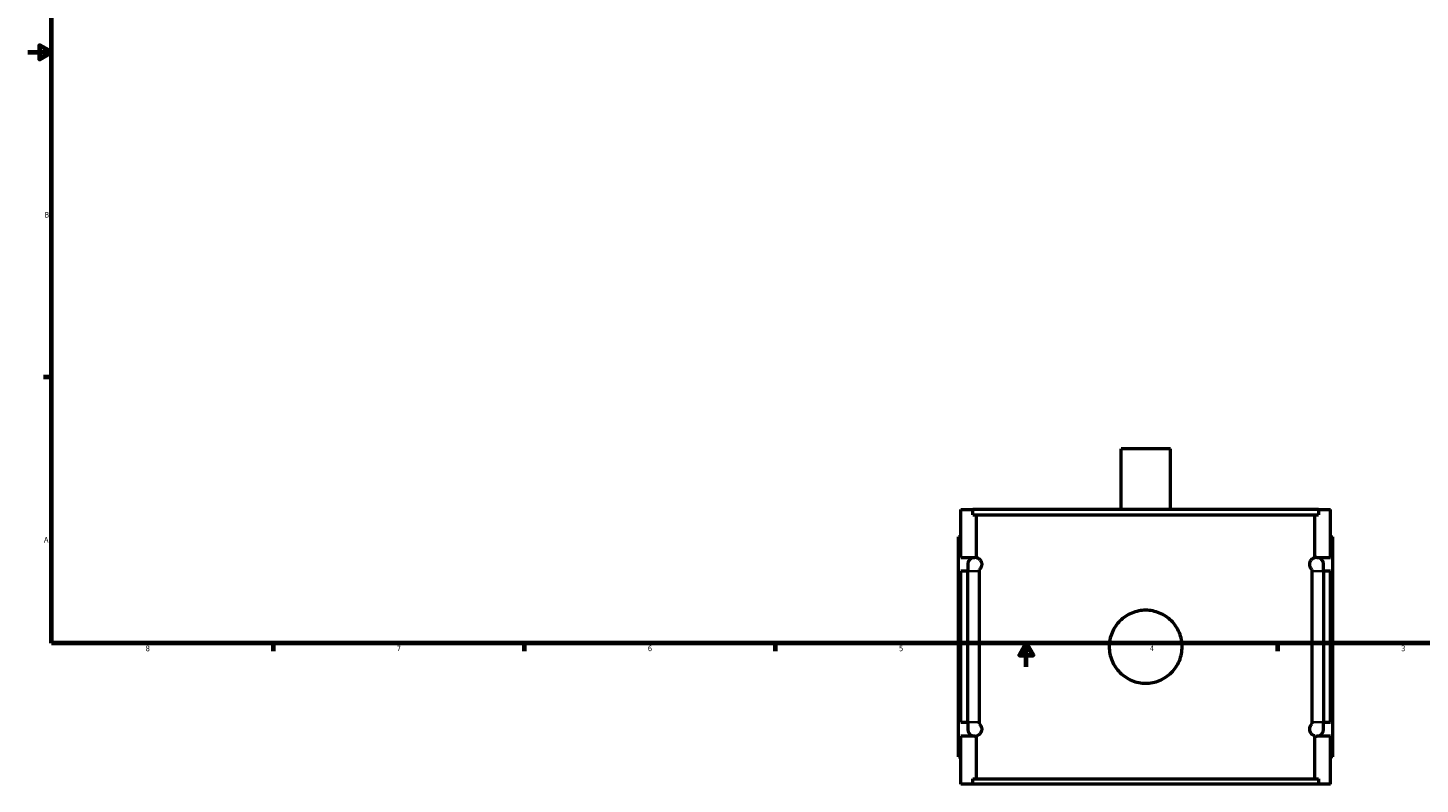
# Model space of a CAD drawing. Header units: inches. Extents: x -0.9 to 48.3, y -1.4 to 47.7.
# Tile 1 of 8: x 0.1 to 23.7, y -1.4 to 11.4. Entities that reach past the tile are written whole.
import ezdxf

# ---------------------------------------------------------------- set-up
doc = ezdxf.new("R2010")
doc.units = ezdxf.units.IN
doc.header["$MEASUREMENT"] = 0
for name, color, linetype, lineweight in [('Border (ANSI)', 7, 'Continuous', 70), ('Visible (ANSI)', 7, 'Continuous', 50), ('Visible Narrow (ANSI)', 7, 'Continuous', 35)]:
    doc.layers.add(name, color=color, linetype=linetype, lineweight=lineweight)
doc.styles.add('Note Text (ANSI)', font='tahoma.ttf')

# ---------------------------------------------------------------- blocks, each defined once
blk = doc.blocks.new('Borders Default Border')
at = {"layer": 'Border (ANSI)'}
for p, q in [((0.5, 5.5), (0.366, 5.5)), ((4.25, 1), (4.25, 0.866)), ((8.5, 1), (8.5, 0.866)), ((12.75, 1), (12.75, 0.866)), ((21.25, 1), (21.25, 0.866))]:
    blk.add_line(p, q, dxfattribs=at)
at = {"layer": 'Border (ANSI)', "flags": 128}
for points in [[(0.5, 1), (0.5, 21), (33.5, 21), (33.5, 1), (0.5, 1)], [(0.1, 11), (0.5, 11), (0.3, 11.115), (0.3, 10.885), (0.5, 11)], [(17, 0.6), (17, 1), (16.885, 0.8), (17.115, 0.8), (17, 1)]]:
    blk.add_lwpolyline(points, dxfattribs=at)
at = {"layer": 'Border (ANSI)', "color": 5, "true_color": 0x0000ff, "char_height": 0.0945, "attachment_point": 7, "style": 'Note Text (ANSI)'}
for s, insert in [('B', (0.384, 8.203)), ('A', (0.373, 2.703)), ('8', (2.094, 0.863)), ('7', (6.346, 0.866)), ('6', (10.595, 0.864)), ('5', (14.847, 0.864)), ('4', (19.092, 0.866)), ('3', (23.346, 0.864))]:
    blk.add_mtext(s, dxfattribs=dict(at, insert=insert))

msp = doc.modelspace()

# ---------------------------------------------------------------- linework, layer by layer
at = {"layer": 'Visible (ANSI)'}
for p, q in [((19.439, 4.29), (18.605, 4.29)), ((18.605, 3.265), (18.605, 4.29)), ((19.439, 3.265), (19.439, 4.29)), ((15.892, 2.453), (15.892, 3.265)), ((15.892, 3.265), (16.097, 3.265)), ((21.947, 3.265), (16.097, 3.265)), ((16.097, 3.172), (16.097, 3.265)), ((16.097, 3.172), (21.947, 3.172)), ((16.156, 2.45), (16.156, 3.172)), ((21.887, 2.45), (21.887, 3.172)), ((21.947, 3.265), (22.152, 3.265)), ((21.947, 3.265), (21.947, 3.172)), ((22.152, 2.453), (22.152, 3.265)), ((15.892, 2.8), (15.852, 2.8)), ((15.852, -0.92), (15.852, 2.8)), ((22.152, 2.8), (22.191, 2.8)), ((22.191, -0.92), (22.191, 2.8)), ((15.892, 2.453), (16.128, 2.453)), ((21.916, 2.453), (22.152, 2.453)), ((15.892, -0.337), (15.892, 2.217)), ((16.01, 2.217), (15.892, 2.217)), ((16.01, 2.335), (16.01, 2.217)), ((16.01, -0.337), (16.01, 2.217)), ((16.205, 2.217), (16.205, -0.337)), ((21.839, -0.337), (21.839, 2.217)), ((22.034, 2.217), (22.034, 2.335)), ((22.034, 2.217), (22.034, -0.337)), ((22.152, 2.217), (22.034, 2.217)), ((22.152, -0.337), (22.152, 2.217)), ((15.892, -0.337), (16.01, -0.337)), ((16.01, -0.337), (16.01, -0.455)), ((22.034, -0.455), (22.034, -0.337)), ((22.034, -0.337), (22.152, -0.337)), ((15.892, -1.385), (15.892, -0.573)), ((16.128, -0.573), (15.892, -0.573)), ((16.156, -1.292), (16.156, -0.569)), ((21.887, -1.292), (21.887, -0.569)), ((22.152, -0.573), (21.916, -0.573)), ((22.152, -1.385), (22.152, -0.573)), ((15.852, -0.92), (15.892, -0.92)), ((22.191, -0.92), (22.152, -0.92)), ((16.097, -1.385), (15.892, -1.385)), ((16.097, -1.292), (21.947, -1.292)), ((16.097, -1.385), (16.097, -1.292)), ((21.947, -1.385), (16.097, -1.385)), ((21.947, -1.292), (21.947, -1.385)), ((22.152, -1.385), (21.947, -1.385))]:
    msp.add_line(p, q, dxfattribs=at)
for centre, start, end in [((16.128, 2.335), 90, 180), ((16.128, 2.335), 76.0876, 90), ((21.916, 2.335), 90, 103.9124), ((21.916, 2.335), 0, 90), ((16.128, -0.455), 180, 270), ((21.916, -0.455), 270, 0), ((16.128, -0.455), 270, 283.9124), ((21.916, -0.455), 256.0876, 270)]:
    msp.add_arc(centre, 0.118, start, end, dxfattribs=at)
for points, knots in [([(16.156, 2.45), (16.16, 2.449), (16.165, 2.448), (16.18, 2.442), (16.191, 2.436), (16.209, 2.421), (16.216, 2.415), (16.228, 2.399), (16.234, 2.389), (16.241, 2.37), (16.243, 2.364), (16.245, 2.354), (16.245, 2.35), (16.246, 2.343), (16.246, 2.339), (16.246, 2.332), (16.246, 2.328), (16.245, 2.32), (16.245, 2.317), (16.243, 2.307), (16.241, 2.301), (16.234, 2.282), (16.228, 2.272), (16.216, 2.256), (16.21, 2.25), (16.205, 2.245)], [0.945072, 0.945072, 0.945072, 0.945072, 1.091079, 1.091079, 1.454772, 1.454772, 1.621113, 1.621113, 1.787455, 1.787455, 1.844848, 1.844848, 1.873544, 1.873544, 1.902241, 1.902241, 1.930937, 1.930937, 1.959633, 1.959633, 2.017026, 2.017026, 2.183368, 2.183368, 2.34001, 2.34001, 2.34001, 2.34001]), ([(21.839, 2.245), (21.834, 2.25), (21.828, 2.256), (21.816, 2.272), (21.809, 2.282), (21.803, 2.301), (21.801, 2.307), (21.799, 2.317), (21.798, 2.32), (21.798, 2.328), (21.798, 2.332), (21.798, 2.339), (21.798, 2.343), (21.798, 2.35), (21.799, 2.354), (21.801, 2.364), (21.803, 2.37), (21.809, 2.389), (21.816, 2.399), (21.828, 2.415), (21.834, 2.421), (21.852, 2.436), (21.864, 2.442), (21.879, 2.448), (21.883, 2.449), (21.887, 2.45)], [1.464153, 1.464153, 1.464153, 1.464153, 1.620812, 1.620812, 1.787142, 1.787142, 1.844533, 1.844533, 1.873228, 1.873228, 1.901923, 1.901923, 1.930619, 1.930619, 1.959314, 1.959314, 2.016704, 2.016704, 2.183034, 2.183034, 2.349364, 2.349364, 2.712985, 2.712985, 2.859087, 2.859087, 2.859087, 2.859087]), ([(19.639, 0.94), (19.639, 0.901), (19.635, 0.861), (19.62, 0.781), (19.608, 0.742), (19.576, 0.666), (19.557, 0.629), (19.511, 0.562), (19.486, 0.531), (19.431, 0.476), (19.4, 0.451), (19.333, 0.406), (19.296, 0.386), (19.22, 0.354), (19.181, 0.342), (19.101, 0.327), (19.061, 0.323), (18.983, 0.323), (18.943, 0.327), (18.863, 0.342), (18.823, 0.354), (18.747, 0.386), (18.711, 0.406), (18.644, 0.451), (18.613, 0.476), (18.558, 0.531), (18.532, 0.562), (18.487, 0.629), (18.467, 0.666), (18.436, 0.742), (18.424, 0.781), (18.408, 0.861), (18.405, 0.901), (18.405, 0.979), (18.408, 1.019), (18.424, 1.099), (18.436, 1.139), (18.467, 1.215), (18.487, 1.251), (18.532, 1.319), (18.558, 1.349), (18.613, 1.404), (18.644, 1.43), (18.711, 1.475), (18.747, 1.495), (18.823, 1.526), (18.863, 1.538), (18.943, 1.554), (18.983, 1.558), (19.061, 1.558), (19.101, 1.554), (19.181, 1.538), (19.22, 1.526), (19.296, 1.495), (19.333, 1.475), (19.4, 1.43), (19.431, 1.404), (19.486, 1.349), (19.511, 1.319), (19.557, 1.251), (19.576, 1.215), (19.608, 1.139), (19.62, 1.099), (19.635, 1.019), (19.639, 0.979), (19.639, 0.94)], [0, 0, 0, 0, 0.296297, 0.296297, 0.592594, 0.592594, 0.888891, 0.888891, 1.185188, 1.185188, 1.481464, 1.481464, 1.77774, 1.77774, 2.074016, 2.074016, 2.370292, 2.370292, 2.666569, 2.666569, 2.962845, 2.962845, 3.259121, 3.259121, 3.555397, 3.555397, 3.851694, 3.851694, 4.147991, 4.147991, 4.444288, 4.444288, 4.740585, 4.740585, 5.036882, 5.036882, 5.333179, 5.333179, 5.629476, 5.629476, 5.925773, 5.925773, 6.222049, 6.222049, 6.518325, 6.518325, 6.814601, 6.814601, 7.110877, 7.110877, 7.407153, 7.407153, 7.70343, 7.70343, 7.999706, 7.999706, 8.295982, 8.295982, 8.592279, 8.592279, 8.888576, 8.888576, 9.184873, 9.184873, 9.48117, 9.48117, 9.48117, 9.48117]), ([(16.205, -0.365), (16.21, -0.369), (16.216, -0.375), (16.228, -0.391), (16.234, -0.401), (16.241, -0.42), (16.243, -0.426), (16.245, -0.436), (16.245, -0.44), (16.246, -0.447), (16.246, -0.451), (16.246, -0.458), (16.246, -0.462), (16.245, -0.47), (16.245, -0.473), (16.243, -0.483), (16.241, -0.489), (16.234, -0.508), (16.228, -0.518), (16.216, -0.535), (16.209, -0.541), (16.191, -0.556), (16.18, -0.562), (16.165, -0.567), (16.16, -0.568), (16.156, -0.569)], [1.464471, 1.464471, 1.464471, 1.464471, 1.621113, 1.621113, 1.787455, 1.787455, 1.844848, 1.844848, 1.873544, 1.873544, 1.902241, 1.902241, 1.930937, 1.930937, 1.959633, 1.959633, 2.017026, 2.017026, 2.183368, 2.183368, 2.34971, 2.34971, 2.713402, 2.713402, 2.859409, 2.859409, 2.859409, 2.859409]), ([(21.887, -0.569), (21.883, -0.568), (21.879, -0.567), (21.864, -0.562), (21.852, -0.556), (21.834, -0.541), (21.828, -0.535), (21.816, -0.518), (21.809, -0.508), (21.803, -0.489), (21.801, -0.483), (21.799, -0.473), (21.798, -0.47), (21.798, -0.462), (21.798, -0.458), (21.798, -0.451), (21.798, -0.447), (21.798, -0.44), (21.799, -0.436), (21.801, -0.426), (21.803, -0.42), (21.809, -0.401), (21.816, -0.391), (21.828, -0.375), (21.834, -0.369), (21.839, -0.365)], [0.94476, 0.94476, 0.94476, 0.94476, 1.090862, 1.090862, 1.454483, 1.454483, 1.620812, 1.620812, 1.787142, 1.787142, 1.844533, 1.844533, 1.873228, 1.873228, 1.901923, 1.901923, 1.930619, 1.930619, 1.959314, 1.959314, 2.016704, 2.016704, 2.183034, 2.183034, 2.339693, 2.339693, 2.339693, 2.339693])]:
    msp.add_open_spline(points, degree=3, knots=knots, dxfattribs=at)
for points in [[(16.205, 2.245), (16.205, 2.236), (16.205, 2.227), (16.205, 2.217)], [(21.839, 2.217), (21.839, 2.227), (21.839, 2.236), (21.839, 2.245)], [(16.205, -0.337), (16.205, -0.346), (16.205, -0.355), (16.205, -0.365)], [(21.839, -0.365), (21.839, -0.355), (21.839, -0.346), (21.839, -0.337)]]:
    msp.add_open_spline(points, degree=3, dxfattribs=at)
at = {"layer": 'Visible Narrow (ANSI)'}
for p, q in [((16.194, 2.217), (16.011, 2.217)), ((21.849, 2.217), (22.033, 2.217)), ((16.194, -0.337), (16.011, -0.337)), ((21.849, -0.337), (22.033, -0.337))]:
    msp.add_line(p, q, dxfattribs=at)

# ---------------------------------------------------------------- block references
msp.add_blockref('Borders Default Border', (0, 0))

doc.saveas('drawing.dxf')
